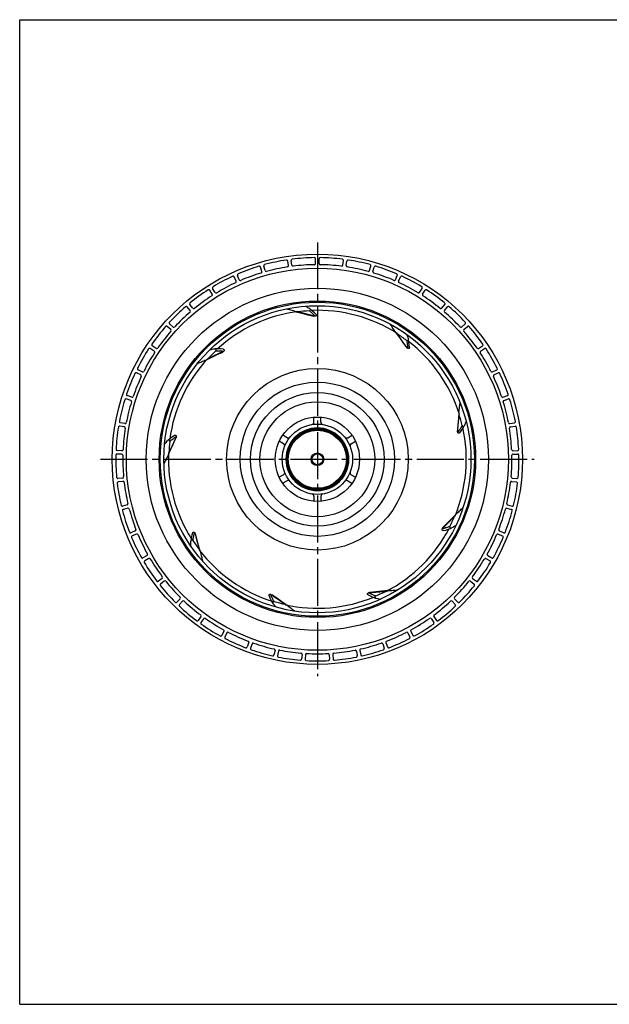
# Model space of a CAD drawing. Header units: millimetres. Extents: x 0 to 594, y 0 to 420.
# Tile 1 of 2: x 0 to 252, y 0 to 420. Entities that reach past the tile are written whole.
import ezdxf

# ---------------------------------------------------------------- set-up
doc = ezdxf.new("R2010")
doc.units = ezdxf.units.MM
doc.linetypes.add('CENTER', pattern=[27, 20, -2, 3, -2])
doc.linetypes.add('HS', pattern=[0])

msp = doc.modelspace()

# ---------------------------------------------------------------- linework, layer by layer
at = {"color": 7, "linetype": 'HS'}
for p, q in [((0, 420), (594, 420)), ((0, 0), (0, 420)), ((0, 0), (594, 0))]:
    msp.add_line(p, q, dxfattribs=at)
at = {"color": 7, "linetype": 'CENTER'}
for p, q in [((127, 325), (127, 140)), ((34.5, 232.5), (219.5, 232.5))]:
    msp.add_line(p, q, dxfattribs=at)
at = {"color": 7}
for p, q in [((114.66, 315.08), (114.36, 317.06)), ((116.1, 315.28), (115.84, 317.27)), ((126.27, 316), (126.25, 318)), ((127.73, 316), (127.75, 318)), ((137.9, 315.28), (138.16, 317.27)), ((139.34, 315.08), (139.64, 317.06)), ((93.71, 309.07), (92.91, 310.91)), ((103.29, 312.56), (102.72, 314.48)), ((104.69, 312.96), (104.15, 314.89)), ((149.31, 312.96), (149.85, 314.89)), ((150.71, 312.56), (151.28, 314.48)), ((160.29, 309.07), (161.09, 310.91)), ((92.37, 308.48), (91.54, 310.3)), ((161.63, 308.48), (162.46, 310.3)), ((82.14, 302.92), (81.06, 304.61)), ((83.37, 303.69), (82.33, 305.4)), ((170.63, 303.69), (171.67, 305.4)), ((171.86, 302.92), (172.94, 304.61)), ((73.89, 296.93), (72.62, 298.47)), ((180.11, 296.93), (181.38, 298.47)), ((72.77, 295.99), (71.47, 297.51)), ((117.83, 295.44), (117.98, 295.39)), ((123.81, 296.74), (123.75, 296.78)), ((181.23, 295.99), (182.53, 297.51)), ((65.44, 288.91), (63.96, 290.26)), ((125.54, 293.48), (125.46, 293.5)), ((188.56, 288.91), (190.04, 290.26)), ((64.46, 287.83), (62.97, 289.15)), ((160.43, 286.6), (160.52, 286.47)), ((189.54, 287.83), (191.03, 289.15)), ((165.85, 283.76), (165.83, 283.83)), ((57.37, 278.59), (55.7, 279.69)), ((58.19, 279.79), (56.54, 280.93)), ((83.26, 279.66), (83.19, 279.65)), ((86.68, 278.28), (86.61, 278.24)), ((165.08, 280.15), (165.03, 280.22)), ((195.81, 279.79), (197.46, 280.93)), ((196.63, 278.59), (198.3, 279.69)), ((79.52, 274.82), (79.67, 274.88)), ((51.64, 268.45), (49.83, 269.31)), ((52.27, 269.76), (50.48, 270.65)), ((201.73, 269.76), (203.52, 270.65)), ((202.36, 268.45), (204.17, 269.31)), ((47.37, 257.61), (45.46, 258.21)), ((47.82, 258.99), (45.92, 259.63)), ((206.18, 258.99), (208.08, 259.63)), ((206.63, 257.61), (208.54, 258.21)), ((187.39, 252.46), (187.37, 252.3)), ((44.9, 247.72), (42.93, 248.08)), ((125.5, 248.3), (125.5, 250.41)), ((128.5, 248.3), (128.5, 250.44)), ((209.1, 247.72), (211.07, 248.08)), ((44.65, 246.28), (42.67, 246.61)), ((186.8, 244.53), (186.81, 244.61)), ((189.71, 246.8), (189.74, 246.86)), ((209.35, 246.28), (211.33, 246.61)), ((63.18, 240.51), (63.13, 240.46)), ((66.69, 241.65), (66.66, 241.58)), ((112.56, 239.1), (110.72, 240.17)), ((114.06, 241.7), (112.22, 242.77)), ((139.94, 241.7), (141.78, 242.77)), ((141.44, 239.1), (143.28, 240.17)), ((43.58, 236.14), (41.58, 236.23)), ((210.42, 236.14), (212.42, 236.23)), ((43.53, 234.69), (41.53, 234.74)), ((63.43, 234.4), (63.5, 234.54)), ((210.47, 234.69), (212.47, 234.74)), ((43.89, 224.5), (41.9, 224.31)), ((44.04, 223.05), (42.05, 222.82)), ((112.56, 225.9), (110.72, 224.83)), ((114.06, 223.3), (112.22, 222.23)), ((139.94, 223.3), (141.76, 222.25)), ((141.44, 225.9), (143.28, 224.83)), ((209.96, 223.05), (211.95, 222.82)), ((210.11, 224.5), (212.1, 224.31)), ((125.5, 216.7), (125.5, 214.56)), ((128.5, 216.7), (128.5, 214.56)), ((45.81, 213.01), (43.86, 212.54)), ((46.16, 211.59), (44.22, 211.09)), ((207.84, 211.59), (209.78, 211.09)), ((208.19, 213.01), (210.14, 212.54)), ((186.09, 208.97), (185.98, 208.86)), ((49.31, 201.9), (47.45, 201.16)), ((180.54, 203.27), (180.6, 203.33)), ((184.23, 203.15), (184.29, 203.18)), ((204.69, 201.9), (206.55, 201.16)), ((49.86, 200.55), (48.01, 199.78)), ((72.96, 197.62), (72.96, 197.55)), ((74.92, 200.75), (74.94, 200.67)), ((204.14, 200.55), (205.99, 199.78)), ((77.08, 193.09), (77.04, 193.25)), ((54.33, 191.38), (52.59, 190.4)), ((55.06, 190.12), (53.33, 189.11)), ((198.94, 190.12), (200.67, 189.11)), ((199.67, 191.38), (201.41, 190.4)), ((60.76, 181.67), (59.17, 180.45)), ((193.24, 181.67), (194.83, 180.45)), ((61.65, 180.52), (60.09, 179.28)), ((157.14, 176.5), (156.98, 176.48)), ((192.35, 180.52), (193.91, 179.28)), ((68.48, 172.94), (67.07, 171.52)), ((107.51, 174.7), (107.58, 174.65)), ((149.23, 175.69), (149.31, 175.7)), ((151.97, 173.23), (152.04, 173.21)), ((152.04, 173.21), (154.1, 172.87)), ((185.52, 172.94), (186.93, 171.52)), ((69.52, 171.93), (68.15, 170.48)), ((108.03, 171.04), (108.07, 170.99)), ((114.09, 170.22), (113.96, 170.32)), ((184.48, 171.93), (185.85, 170.48)), ((77.33, 165.38), (76.14, 163.77)), ((78.51, 164.52), (77.35, 162.89)), ((175.49, 164.52), (176.65, 162.89)), ((176.67, 165.38), (177.86, 163.77)), ((87.16, 159.12), (86.2, 157.36)), ((88.44, 158.44), (87.52, 156.66)), ((165.56, 158.44), (166.48, 156.66)), ((166.84, 159.12), (167.8, 157.36)), ((97.76, 154.29), (97.06, 152.42)), ((99.13, 153.79), (98.46, 151.91)), ((154.87, 153.79), (155.54, 151.91)), ((156.24, 154.29), (156.94, 152.42)), ((108.93, 150.98), (108.49, 149.03)), ((110.35, 150.68), (109.95, 148.72)), ((120.45, 149.26), (120.29, 147.27)), ((121.9, 149.16), (121.78, 147.16)), ((132.1, 149.16), (132.22, 147.16)), ((133.55, 149.26), (133.71, 147.27)), ((143.65, 150.68), (144.05, 148.72)), ((145.07, 150.98), (145.51, 149.03))]:
    msp.add_line(p, q, dxfattribs=at)
for points in [[(117.98, 295.39), (120.43, 294.79), (122.96, 294.14), (125.46, 293.5)], [(126.44, 294.25), (125.75, 295.02), (124.85, 295.87), (124.14, 296.47)], [(160.52, 286.47), (162.01, 284.44), (163.52, 282.31), (165.03, 280.22)], [(166.26, 280.17), (166.23, 281.2), (166.09, 282.42), (165.85, 283.76)], [(79.67, 274.88), (81.93, 276), (84.28, 277.12), (86.61, 278.24)], [(86.87, 279.44), (85.85, 279.59), (84.62, 279.66), (83.26, 279.66)], [(187.37, 252.3), (187.2, 249.78), (187, 247.18), (186.81, 244.61)], [(187.72, 243.78), (188.36, 244.59), (189.04, 245.62), (189.5, 246.43)], [(66.09, 242.67), (65.21, 242.12), (64.22, 241.39), (63.18, 240.51)], [(63.5, 234.54), (64.52, 236.85), (65.6, 239.22), (66.66, 241.58)], [(185.98, 208.86), (184.23, 207.04), (182.4, 205.18), (180.6, 203.33)], [(180.76, 202.11), (181.77, 202.32), (182.96, 202.67), (184.23, 203.15)], [(73.8, 201.13), (73.48, 200.15), (73.19, 198.95), (72.96, 197.62)], [(77.04, 193.25), (76.34, 195.67), (75.64, 198.18), (74.94, 200.67)], [(156.98, 176.48), (154.47, 176.21), (151.88, 175.96), (149.31, 175.7)], [(106.41, 174.28), (106.79, 173.32), (107.34, 172.22), (108.03, 171.04)], [(113.96, 170.32), (111.86, 171.72), (109.72, 173.2), (107.58, 174.65)], [(148.65, 174.66), (149.56, 174.18), (150.69, 173.69), (151.97, 173.23)]]:
    msp.add_lwpolyline(points, dxfattribs=at)
for radius in [87.5, 81.5, 73, 67.5, 67, 65.5, 38.75, 32.9, 28.5, 24.5, 18, 15, 13.3, 13, 13, 12.95, 12.4, 2.7, 2.5, 2.32]:
    msp.add_circle((127, 232.5), radius, dxfattribs=at)
at = {"color": 7, "linetype": 'Continuous'}
msp.add_circle((127, 232.5), 12.65, dxfattribs=at)
at = {"color": 7}
for centre, radius, start, end in [((104.63, 315.02), 0.5, 105.1649, 195.5), ((127, 232.5), 86, 98.8351, 105.1649), ((113.87, 316.99), 0.5, 8.5, 98.8351), ((114.16, 315.01), 0.5, 278.8431, 8.5), ((116.34, 317.33), 0.5, 97.1649, 187.5), ((116.6, 315.35), 0.5, 187.5, 277.1569), ((127, 232.5), 86, 90.8351, 97.1649), ((127, 232.5), 83, 90.8431, 97.1569), ((125.75, 317.99), 0.5, 0.5, 90.8351), ((125.77, 315.99), 0.5, 270.8431, 0.5), ((128.23, 315.99), 0.5, 179.5, 269.1569), ((128.25, 317.99), 0.5, 89.1649, 179.5), ((127, 232.5), 83, 82.8431, 89.1569), ((127, 232.5), 86, 82.8351, 89.1649), ((137.4, 315.35), 0.5, 262.8431, 352.5), ((137.66, 317.33), 0.5, 352.5, 82.8351), ((139.84, 315.01), 0.5, 171.5, 261.1569), ((140.13, 316.99), 0.5, 81.1649, 171.5), ((127, 232.5), 86, 74.8351, 81.1649), ((149.37, 315.02), 0.5, 344.5, 74.8351), ((93.37, 311.11), 0.5, 113.1649, 203.5), ((127, 232.5), 86, 106.8351, 113.1649), ((127, 232.5), 83, 106.8431, 113.1569), ((102.24, 314.34), 0.5, 16.5, 106.8351), ((102.81, 312.42), 0.5, 286.8431, 16.5), ((105.17, 313.1), 0.5, 195.5, 285.1569), ((127, 232.5), 83, 98.8431, 105.1569), ((127, 232.5), 83, 74.8431, 81.1569), ((148.83, 313.1), 0.5, 254.8431, 344.5), ((151.19, 312.42), 0.5, 163.5, 253.1569), ((127, 232.5), 83, 66.8431, 73.1569), ((151.76, 314.34), 0.5, 73.1649, 163.5), ((127, 232.5), 86, 66.8351, 73.1649), ((160.63, 311.11), 0.5, 336.5, 66.8351), ((127, 232.5), 86, 114.8351, 121.1649), ((127, 232.5), 83, 114.8431, 121.1569), ((91.09, 310.09), 0.5, 24.5, 114.8351), ((91.92, 308.27), 0.5, 294.8431, 24.5), ((94.16, 309.27), 0.5, 203.5, 293.1569), ((159.84, 309.27), 0.5, 246.8431, 336.5), ((162.08, 308.27), 0.5, 155.5, 245.1569), ((127, 232.5), 83, 58.8431, 65.1569), ((162.91, 310.09), 0.5, 65.1649, 155.5), ((127, 232.5), 86, 58.8351, 65.1649), ((127, 232.5), 86, 122.8351, 129.1649), ((80.64, 304.34), 0.5, 32.5, 122.8351), ((81.71, 302.65), 0.5, 302.8431, 32.5), ((82.75, 305.66), 0.5, 121.1649, 211.5), ((83.8, 303.96), 0.5, 211.5, 301.1569), ((170.2, 303.96), 0.5, 238.8431, 328.5), ((171.25, 305.66), 0.5, 328.5, 58.8351), ((172.29, 302.65), 0.5, 147.5, 237.1569), ((173.36, 304.34), 0.5, 57.1649, 147.5), ((127, 232.5), 86, 50.8351, 57.1649), ((73, 298.79), 0.5, 129.1649, 219.5), ((127, 232.5), 83, 122.8431, 129.1569), ((127, 232.5), 83, 50.8431, 57.1569), ((181, 298.79), 0.5, 320.5, 50.8351), ((127, 232.5), 86, 130.8351, 137.1649), ((127, 232.5), 83, 130.8431, 137.1569), ((71.09, 297.19), 0.5, 40.5, 130.8351), ((72.39, 295.67), 0.5, 310.8431, 40.5), ((74.27, 297.25), 0.5, 219.5, 309.1569), ((127, 232.5), 63.55, 97.5457, 132.3227), ((127, 232.5), 63.39, 93.0895, 97.489), ((127, 232.5), 63.55, 57.5457, 92.3227), ((179.73, 297.25), 0.5, 230.8431, 320.5), ((181.61, 295.67), 0.5, 139.5, 229.1569), ((127, 232.5), 83, 42.8431, 49.1569), ((182.91, 297.19), 0.5, 49.1649, 139.5), ((127, 232.5), 86, 42.8351, 49.1649), ((64.3, 290.63), 0.5, 137.1649, 227.5), ((127, 232.5), 61, 90.6636, 91.3646), ((189.7, 290.63), 0.5, 312.5, 42.8351), ((127, 232.5), 86, 138.8351, 145.1649), ((127, 232.5), 83, 138.8431, 145.1569), ((62.63, 288.78), 0.5, 48.5, 138.8351), ((64.13, 287.45), 0.5, 318.8431, 48.5), ((65.78, 289.28), 0.5, 227.5, 317.1569), ((127, 232.5), 63.39, 53.0895, 57.489), ((188.22, 289.28), 0.5, 222.8431, 312.5), ((189.87, 287.45), 0.5, 131.5, 221.1569), ((127, 232.5), 83, 34.8431, 41.1569), ((191.37, 288.78), 0.5, 41.1649, 131.5), ((127, 232.5), 86, 34.8351, 41.1649), ((56.82, 281.34), 0.5, 145.1649, 235.5), ((127, 232.5), 63.55, 17.5457, 52.3227), ((197.18, 281.34), 0.5, 304.5, 34.8351), ((127, 232.5), 86, 146.8351, 153.1649), ((127, 232.5), 83, 146.8431, 153.1569), ((55.43, 279.27), 0.5, 56.5, 146.8351), ((57.1, 278.17), 0.5, 326.8431, 56.5), ((58.47, 280.21), 0.5, 235.5, 325.1569), ((127, 232.5), 63.39, 133.0895, 137.489), ((127, 232.5), 61, 130.6636, 131.3697), ((127, 232.5), 61, 50.6636, 51.3645), ((195.53, 280.21), 0.5, 214.8431, 304.5), ((196.9, 278.17), 0.5, 123.5, 213.1569), ((127, 232.5), 83, 26.8431, 33.1569), ((198.57, 279.27), 0.5, 33.1649, 123.5), ((127, 232.5), 86, 26.8351, 33.1649), ((127, 232.5), 63.55, 137.5457, 172.3227), ((127, 232.5), 86, 154.8351, 161.1649), ((49.62, 268.86), 0.5, 64.5, 154.8351), ((50.71, 271.1), 0.5, 153.1649, 243.5), ((52.5, 270.2), 0.5, 243.5, 333.1569), ((201.5, 270.2), 0.5, 206.8431, 296.5), ((203.29, 271.1), 0.5, 296.5, 26.8351), ((204.38, 268.86), 0.5, 25.1649, 115.5), ((127, 232.5), 86, 18.8351, 25.1649), ((127, 232.5), 83, 154.8431, 161.1569), ((51.42, 268), 0.5, 334.8431, 64.5), ((202.58, 268), 0.5, 115.5, 205.1569), ((127, 232.5), 83, 18.8431, 25.1569), ((127, 232.5), 86, 162.8351, 169.1649), ((45.31, 257.73), 0.5, 72.5, 162.8351), ((127, 232.5), 83, 162.8431, 169.1569), ((46.08, 260.1), 0.5, 161.1649, 251.5), ((47.22, 257.13), 0.5, 342.8431, 72.5), ((47.98, 259.47), 0.5, 251.5, 341.1569), ((206.02, 259.47), 0.5, 198.8431, 288.5), ((206.78, 257.13), 0.5, 107.5, 197.1569), ((127, 232.5), 83, 10.8431, 17.1569), ((207.92, 260.1), 0.5, 288.5, 18.8351), ((208.69, 257.73), 0.5, 17.1649, 107.5), ((127, 232.5), 86, 10.8351, 17.1649), ((43.02, 248.57), 0.5, 169.1649, 259.5), ((44.99, 248.21), 0.5, 259.5, 349.1569), ((124.5, 248.3), 1, 278.9893, 0), ((129.5, 248.3), 1, 180, 261.0107), ((127, 232.5), 63.39, 13.0895, 17.489), ((209.01, 248.21), 0.5, 190.8431, 280.5), ((210.98, 248.57), 0.5, 280.5, 10.8351), ((127, 232.5), 86, 170.8351, 177.1649), ((42.59, 246.12), 0.5, 80.5, 170.8351), ((127, 232.5), 83, 170.8431, 177.1569), ((44.56, 245.79), 0.5, 350.8431, 80.5), ((127, 232.5), 13.35, 0, 359.8507), ((127, 232.5), 63.55, 337.5457, 12.3227), ((127, 232.5), 61, 10.6636, 11.364), ((209.44, 245.79), 0.5, 99.5, 189.1569), ((127, 232.5), 83, 2.8431, 9.1569), ((211.41, 246.12), 0.5, 9.1649, 99.5), ((127, 232.5), 86, 2.8351, 9.1649), ((127, 232.5), 63.39, 173.0895, 177.489), ((127, 232.5), 61, 170.6636, 171.3633), ((114.56, 242.57), 1, 240, 321.0107), ((139.44, 242.57), 1, 218.9893, 300), ((41.6, 236.73), 0.5, 177.1649, 267.5), ((43.6, 236.64), 0.5, 267.5, 357.1569), ((127, 232.5), 63.55, 177.5457, 212.3227), ((112.06, 238.24), 1, 338.9893, 60), ((141.94, 238.24), 1, 120, 201.0107), ((210.4, 236.64), 0.5, 182.8431, 272.5), ((212.4, 236.73), 0.5, 272.5, 2.8351), ((127, 232.5), 86, 178.8351, 185.1649), ((41.52, 234.24), 0.5, 88.5, 178.8351), ((43.52, 234.19), 0.5, 358.8431, 88.5), ((127, 232.5), 83, 178.8431, 185.1569), ((127, 232.5), 83, 354.8431, 1.1569), ((210.48, 234.19), 0.5, 91.5, 181.1569), ((212.48, 234.24), 0.5, 1.1649, 91.5), ((127, 232.5), 86, 354.8351, 1.1649), ((112.06, 226.76), 1, 300, 21.0107), ((141.94, 226.76), 1, 158.9893, 240), ((41.85, 224.8), 0.5, 185.1649, 275.5), ((42.11, 222.32), 0.5, 96.5, 186.8351), ((43.84, 224.99), 0.5, 275.5, 5.1569), ((44.09, 222.55), 0.5, 6.8431, 96.5), ((127, 232.5), 83, 186.8431, 193.1569), ((114.56, 222.43), 1, 38.9893, 120), ((139.44, 222.43), 1, 60, 141.0107), ((127, 232.5), 83, 346.8431, 353.1569), ((209.91, 222.55), 0.5, 83.5, 173.1569), ((210.16, 224.99), 0.5, 174.8431, 264.5), ((211.89, 222.32), 0.5, 353.1649, 83.5), ((212.15, 224.8), 0.5, 264.5, 354.8351), ((127, 232.5), 86, 186.8351, 193.1649), ((127, 232.5), 86, 346.8351, 353.1649), ((124.5, 216.7), 1, 0, 81.0107), ((129.5, 216.7), 1, 98.9893, 180), ((43.75, 213.03), 0.5, 193.1649, 283.5), ((44.35, 210.61), 0.5, 104.5, 194.8351), ((127, 232.5), 86, 194.8351, 201.1649), ((45.69, 213.49), 0.5, 283.5, 13.1569), ((46.29, 211.11), 0.5, 14.8431, 104.5), ((127, 232.5), 83, 194.8431, 201.1569), ((127, 232.5), 83, 338.8431, 345.1569), ((127, 232.5), 86, 338.8351, 345.1649), ((207.71, 211.11), 0.5, 75.5, 165.1569), ((208.31, 213.49), 0.5, 166.8431, 256.5), ((209.65, 210.61), 0.5, 345.1649, 75.5), ((210.25, 213.03), 0.5, 256.5, 346.8351), ((127, 232.5), 63.39, 333.0895, 337.489), ((49.13, 202.36), 0.5, 291.5, 21.1569), ((127, 232.5), 63.55, 297.5457, 332.3227), ((127, 232.5), 61, 330.6636, 331.3646), ((204.87, 202.36), 0.5, 158.8431, 248.5), ((47.27, 201.63), 0.5, 201.1649, 291.5), ((48.2, 199.32), 0.5, 112.5, 202.8351), ((127, 232.5), 86, 202.8351, 209.1649), ((50.05, 200.08), 0.5, 22.8431, 112.5), ((127, 232.5), 83, 202.8431, 209.1569), ((127, 232.5), 63.39, 213.0895, 217.489), ((127, 232.5), 61, 210.6636, 211.364), ((127, 232.5), 83, 330.8431, 337.1569), ((127, 232.5), 86, 330.8351, 337.1649), ((203.95, 200.08), 0.5, 67.5, 157.1569), ((205.8, 199.32), 0.5, 337.1649, 67.5), ((206.73, 201.63), 0.5, 248.5, 338.8351), ((127, 232.5), 63.55, 217.5457, 252.3227), ((52.34, 190.83), 0.5, 209.1649, 299.5), ((53.59, 188.68), 0.5, 120.5, 210.8351), ((54.08, 191.82), 0.5, 299.5, 29.1569), ((55.31, 189.69), 0.5, 30.8431, 120.5), ((127, 232.5), 83, 210.8431, 217.1569), ((127, 232.5), 83, 322.8431, 329.1569), ((198.69, 189.69), 0.5, 59.5, 149.1569), ((199.92, 191.82), 0.5, 150.8431, 240.5), ((200.41, 188.68), 0.5, 329.1649, 59.5), ((201.66, 190.83), 0.5, 240.5, 330.8351), ((127, 232.5), 86, 210.8351, 217.1649), ((127, 232.5), 86, 322.8351, 329.1649), ((60.45, 182.07), 0.5, 307.5, 37.1569), ((61.96, 180.13), 0.5, 38.8431, 128.5), ((192.04, 180.13), 0.5, 51.5, 141.1569), ((193.55, 182.07), 0.5, 142.8431, 232.5), ((58.87, 180.85), 0.5, 217.1649, 307.5), ((60.4, 178.88), 0.5, 128.5, 218.8351), ((127, 232.5), 86, 218.8351, 225.1649), ((127, 232.5), 83, 218.8431, 225.1569), ((127, 232.5), 83, 314.8431, 321.1569), ((127, 232.5), 86, 314.8351, 321.1649), ((193.6, 178.88), 0.5, 321.1649, 51.5), ((195.13, 180.85), 0.5, 232.5, 322.8351), ((68.12, 173.3), 0.5, 315.5, 45.1569), ((127, 232.5), 61, 250.6636, 251.364), ((127, 232.5), 63.55, 257.5457, 292.3227), ((127, 232.5), 61, 290.6636, 291.364), ((127, 232.5), 63.39, 293.0895, 297.489), ((185.88, 173.3), 0.5, 134.8431, 224.5), ((66.72, 171.87), 0.5, 225.1649, 315.5), ((68.51, 170.14), 0.5, 136.5, 226.8351), ((127, 232.5), 86, 226.8351, 233.1649), ((69.89, 171.59), 0.5, 46.8431, 136.5), ((127, 232.5), 83, 226.8431, 233.1569), ((127, 232.5), 63.39, 253.0895, 257.489), ((127, 232.5), 83, 306.8431, 313.1569), ((127, 232.5), 86, 306.8351, 313.1649), ((184.11, 171.59), 0.5, 43.5, 133.1569), ((185.49, 170.14), 0.5, 313.1649, 43.5), ((187.28, 171.87), 0.5, 224.5, 314.8351), ((76.93, 165.68), 0.5, 323.5, 53.1569), ((78.92, 164.23), 0.5, 54.8431, 144.5), ((127, 232.5), 83, 234.8431, 241.1569), ((127, 232.5), 83, 298.8431, 305.1569), ((175.08, 164.23), 0.5, 35.5, 125.1569), ((177.07, 165.68), 0.5, 126.8431, 216.5), ((75.74, 164.07), 0.5, 233.1649, 323.5), ((77.76, 162.6), 0.5, 144.5, 234.8351), ((127, 232.5), 86, 234.8351, 241.1649), ((86.72, 159.36), 0.5, 331.5, 61.1569), ((167.28, 159.36), 0.5, 118.8431, 208.5), ((127, 232.5), 86, 298.8351, 305.1649), ((176.24, 162.6), 0.5, 305.1649, 35.5), ((178.26, 164.07), 0.5, 216.5, 306.8351), ((85.76, 157.6), 0.5, 241.1649, 331.5), ((87.96, 156.43), 0.5, 152.5, 242.8351), ((127, 232.5), 86, 242.8351, 249.1649), ((88.89, 158.21), 0.5, 62.8431, 152.5), ((127, 232.5), 83, 242.8431, 249.1569), ((127, 232.5), 83, 290.8431, 297.1569), ((127, 232.5), 86, 290.8351, 297.1649), ((165.11, 158.21), 0.5, 27.5, 117.1569), ((166.04, 156.43), 0.5, 297.1649, 27.5), ((168.24, 157.6), 0.5, 208.5, 298.8351), ((96.59, 152.59), 0.5, 249.1649, 339.5), ((97.29, 154.46), 0.5, 339.5, 69.1569), ((98.93, 151.74), 0.5, 160.5, 250.8351), ((127, 232.5), 86, 250.8351, 257.1649), ((99.6, 153.62), 0.5, 70.8431, 160.5), ((127, 232.5), 83, 250.8431, 257.1569), ((108.44, 151.09), 0.5, 347.5, 77.1569), ((145.56, 151.09), 0.5, 102.8431, 192.5), ((127, 232.5), 83, 282.8431, 289.1569), ((127, 232.5), 86, 282.8351, 289.1649), ((154.4, 153.62), 0.5, 19.5, 109.1569), ((155.07, 151.74), 0.5, 289.1649, 19.5), ((156.71, 154.46), 0.5, 110.8431, 200.5), ((157.41, 152.59), 0.5, 200.5, 290.8351), ((108.01, 149.14), 0.5, 257.1649, 347.5), ((110.44, 148.62), 0.5, 168.5, 258.8351), ((110.84, 150.58), 0.5, 78.8431, 168.5), ((127, 232.5), 86, 258.8351, 265.1649), ((127, 232.5), 83, 258.8431, 265.1569), ((119.79, 147.3), 0.5, 265.1649, 355.5), ((119.95, 149.3), 0.5, 355.5, 85.1569), ((122.28, 147.13), 0.5, 176.5, 266.8351), ((122.4, 149.13), 0.5, 86.8431, 176.5), ((127, 232.5), 83, 266.8431, 273.1569), ((131.6, 149.13), 0.5, 3.5, 93.1569), ((131.72, 147.13), 0.5, 273.1649, 3.5), ((134.05, 149.3), 0.5, 94.8431, 184.5), ((134.21, 147.3), 0.5, 184.5, 274.8351), ((127, 232.5), 83, 274.8431, 281.1569), ((127, 232.5), 86, 274.8351, 281.1649), ((143.16, 150.58), 0.5, 11.5, 101.1569), ((143.56, 148.62), 0.5, 281.1649, 11.5), ((145.99, 149.14), 0.5, 192.5, 282.8351), ((127, 232.5), 86, 266.8351, 273.1649)]:
    msp.add_arc(centre, radius, start, end, dxfattribs=at)
for points, knots in [([(117.83, 295.44), (117.13, 295.65), (115.88, 296.03), (114.62, 296.4), (114.06, 296.55)], [0, 0, 0, 0, 2.193166, 3.931629, 3.931629, 3.931629, 3.931629]), ([(117.98, 295.39), (118.09, 295.37), (118.33, 295.33), (118.59, 295.33), (118.74, 295.35)], [0, 0, 0, 0, 0.3101418, 0.7571918, 0.7571918, 0.7571918, 0.7571918]), ([(124.87, 293.74), (124.82, 293.76), (124.69, 293.79), (124.5, 293.84), (124.3, 293.89), (124.07, 293.95), (123.83, 294.01), (123.57, 294.08), (123.3, 294.15), (123.01, 294.23), (122.69, 294.31), (122.36, 294.4), (122, 294.5), (121.62, 294.6), (121.22, 294.71), (120.79, 294.83), (120.33, 294.95), (119.84, 295.08), (119.3, 295.21), (118.93, 295.31), (118.74, 295.35)], [0, 0, 0, 0, 0.182528, 0.379776, 0.592829, 0.822688, 1.070293, 1.336347, 1.62122, 1.925068, 2.248829, 2.593945, 2.962043, 3.354168, 3.770248, 4.212983, 4.688054, 5.199912, 5.751482, 6.345416, 6.345416, 6.345416, 6.345416]), ([(122.24, 297.63), (122.45, 297.52), (122.95, 297.24), (123.45, 296.95), (123.75, 296.78)], [0, 0, 0, 0, 0.698299, 1.731344, 1.731344, 1.731344, 1.731344]), ([(123.58, 295.8), (123.65, 295.8), (123.77, 295.84), (123.92, 295.96), (124.01, 296.12), (124.04, 296.31), (124, 296.5), (123.91, 296.64), (123.84, 296.71), (123.81, 296.74)], [0, 0, 0, 0, 0.189963, 0.374525, 0.557962, 0.744754, 0.932847, 1.120918, 1.238561, 1.238561, 1.238561, 1.238561]), ([(125.67, 293.89), (125.53, 294.04), (125.24, 294.34), (124.76, 294.81), (124.2, 295.3), (123.8, 295.63), (123.58, 295.8)], [0, 0, 0, 0, 0.59544, 1.261695, 2.00433, 2.828277, 2.828277, 2.828277, 2.828277]), ([(126.44, 294.25), (126.46, 294.23), (126.52, 294.14), (126.56, 293.98), (126.54, 293.78), (126.45, 293.61), (126.35, 293.53), (126.29, 293.5)], [0, 0, 0, 0, 0.1110524, 0.3021338, 0.4947639, 0.68731, 0.8766155, 0.8766155, 0.8766155, 0.8766155]), ([(125.82, 293.49), (125.78, 293.5), (125.71, 293.52), (125.59, 293.55), (125.46, 293.59), (125.33, 293.62), (125.19, 293.66), (125.03, 293.7), (124.93, 293.73), (124.87, 293.74)], [0, 0, 0, 0, 0.1180322, 0.2416989, 0.3712938, 0.5084028, 0.6546413, 0.8115478, 0.9805845, 0.9805845, 0.9805845, 0.9805845]), ([(160.43, 286.6), (160.04, 287.22), (159.3, 288.35), (158.55, 289.46), (158.2, 289.97)], [0, 0, 0, 0, 2.193166, 4.03302, 4.03302, 4.03302, 4.03302]), ([(160.52, 286.47), (160.58, 286.39), (160.75, 286.2), (160.95, 286.04), (161.07, 285.96)], [0, 0, 0, 0, 0.3101433, 0.7571932, 0.7571932, 0.7571932, 0.7571932]), ([(164.7, 280.82), (164.67, 280.87), (164.61, 280.95), (164.52, 281.08), (164.42, 281.22), (164.31, 281.37), (164.2, 281.54), (164.07, 281.71), (163.94, 281.89), (163.8, 282.09), (163.65, 282.3), (163.49, 282.53), (163.32, 282.78), (163.14, 283.04), (162.93, 283.34), (162.72, 283.65), (162.48, 283.98), (162.24, 284.33), (161.98, 284.7), (161.7, 285.1), (161.39, 285.52), (161.18, 285.81), (161.07, 285.96)], [0, 0, 0, 0, 0.151613, 0.313636, 0.486977, 0.67245, 0.870758, 1.08244, 1.307896, 1.548047, 1.805088, 2.082098, 2.382221, 2.708632, 3.064089, 3.447642, 3.853635, 4.279486, 4.730154, 5.212178, 5.730467, 6.289865, 6.289865, 6.289865, 6.289865]), ([(165.1, 285.73), (165.23, 285.42), (165.48, 284.79), (165.71, 284.16), (165.83, 283.83)], [0, 0, 0, 0, 1.005043, 2.038084, 2.038084, 2.038084, 2.038084]), ([(165.07, 283.19), (165.12, 283.15), (165.24, 283.09), (165.43, 283.09), (165.61, 283.16), (165.75, 283.28), (165.84, 283.45), (165.86, 283.62), (165.85, 283.72), (165.85, 283.76)], [0, 0, 0, 0, 0.189141, 0.374026, 0.556112, 0.742459, 0.931215, 1.119956, 1.238579, 1.238579, 1.238579, 1.238579]), ([(165.07, 283.19), (165.15, 282.78), (165.29, 282.01), (165.38, 281.24), (165.41, 280.87)], [0, 0, 0, 0, 1.235625, 2.346794, 2.346794, 2.346794, 2.346794]), ([(85.92, 278.01), (85.87, 277.98), (85.75, 277.93), (85.58, 277.84), (85.39, 277.75), (85.19, 277.65), (84.97, 277.55), (84.73, 277.44), (84.48, 277.32), (84.21, 277.19), (83.92, 277.06), (83.62, 276.92), (83.3, 276.77), (82.95, 276.61), (82.58, 276.44), (82.19, 276.26), (81.76, 276.06), (81.3, 275.84), (80.8, 275.59), (80.45, 275.43), (80.27, 275.34)], [0, 0, 0, 0, 0.180311, 0.374796, 0.584404, 0.810069, 1.052656, 1.31279, 1.590789, 1.88691, 2.202026, 2.537148, 2.893421, 3.272424, 3.676991, 4.111661, 4.58197, 5.092667, 5.647497, 6.249974, 6.249974, 6.249974, 6.249974]), ([(81.22, 279.27), (81.54, 279.34), (82.19, 279.48), (82.85, 279.59), (83.19, 279.65)], [0, 0, 0, 0, 0.97459, 2.007634, 2.007634, 2.007634, 2.007634]), ([(83.69, 278.8), (83.74, 278.84), (83.81, 278.94), (83.85, 279.13), (83.82, 279.32), (83.71, 279.48), (83.56, 279.59), (83.41, 279.65), (83.3, 279.66), (83.26, 279.66)], [0, 0, 0, 0, 0.18914, 0.374026, 0.556111, 0.742458, 0.931214, 1.119956, 1.238585, 1.238585, 1.238585, 1.238585]), ([(83.69, 278.8), (83.97, 278.8), (84.49, 278.81), (85.23, 278.79), (85.9, 278.75), (86.32, 278.7), (86.51, 278.67)], [0, 0, 0, 0, 0.819139, 1.560057, 2.227014, 2.824938, 2.824938, 2.824938, 2.824938]), ([(86.8, 278.42), (86.76, 278.4), (86.69, 278.37), (86.58, 278.32), (86.46, 278.26), (86.34, 278.2), (86.21, 278.14), (86.07, 278.08), (85.97, 278.03), (85.92, 278.01)], [0, 0, 0, 0, 0.1155818, 0.2363956, 0.3636703, 0.4988735, 0.6434127, 0.7986362, 0.9658164, 0.9658164, 0.9658164, 0.9658164]), ([(86.87, 279.44), (86.91, 279.44), (87.01, 279.41), (87.15, 279.31), (87.26, 279.15), (87.3, 278.96), (87.27, 278.83), (87.25, 278.77)], [0, 0, 0, 0, 0.1108499, 0.3013815, 0.493629, 0.6870357, 0.8765991, 0.8765991, 0.8765991, 0.8765991]), ([(165.19, 280.13), (165.17, 280.16), (165.13, 280.22), (165.07, 280.3), (165.01, 280.4), (164.94, 280.5), (164.86, 280.6), (164.78, 280.71), (164.73, 280.79), (164.7, 280.82)], [0, 0, 0, 0, 0.1029093, 0.2119429, 0.3267718, 0.4472025, 0.5737786, 0.7075993, 0.8497878, 0.8497878, 0.8497878, 0.8497878]), ([(165.3, 279.98), (165.28, 280), (165.25, 280.05), (165.21, 280.1), (165.19, 280.13)], [0, 0, 0, 0, 0.0898407, 0.1863481, 0.1863481, 0.1863481, 0.1863481]), ([(166.26, 280.17), (166.26, 280.13), (166.25, 280.03), (166.18, 279.88), (166.04, 279.74), (165.86, 279.67), (165.73, 279.67), (165.67, 279.68)], [0, 0, 0, 0, 0.110795, 0.3013272, 0.4935752, 0.6869825, 0.8765463, 0.8765463, 0.8765463, 0.8765463]), ([(79.52, 274.82), (78.85, 274.53), (77.65, 274.02), (76.45, 273.49), (75.93, 273.26)], [0, 0, 0, 0, 2.193166, 3.916891, 3.916891, 3.916891, 3.916891]), ([(79.67, 274.88), (79.76, 274.93), (79.98, 275.06), (80.17, 275.23), (80.27, 275.34)], [0, 0, 0, 0, 0.3101414, 0.7571914, 0.7571914, 0.7571914, 0.7571914]), ([(187.39, 252.46), (187.48, 253.18), (187.63, 254.46), (187.77, 255.74), (187.82, 256.3)], [0, 0, 0, 0, 2.193355, 3.865496, 3.865496, 3.865496, 3.865496]), ([(187.37, 252.3), (187.37, 252.2), (187.37, 251.94), (187.42, 251.69), (187.46, 251.55)], [0, 0, 0, 0, 0.3101414, 0.7571915, 0.7571915, 0.7571915, 0.7571915]), ([(186.95, 245.33), (186.95, 245.39), (186.96, 245.51), (186.98, 245.7), (186.99, 245.91), (187.01, 246.14), (187.03, 246.38), (187.05, 246.64), (187.08, 246.92), (187.1, 247.22), (187.13, 247.53), (187.16, 247.86), (187.19, 248.22), (187.23, 248.6), (187.26, 249), (187.3, 249.44), (187.34, 249.91), (187.38, 250.42), (187.42, 250.97), (187.45, 251.35), (187.46, 251.55)], [0, 0, 0, 0, 0.180749, 0.375679, 0.585737, 0.81185, 1.054874, 1.315418, 1.593787, 1.890244, 2.205676, 2.541119, 2.89774, 3.277083, 3.681834, 4.116412, 4.58626, 5.095846, 5.648465, 6.247167, 6.247167, 6.247167, 6.247167]), ([(190.31, 248.5), (190.24, 248.28), (190.05, 247.73), (189.86, 247.19), (189.74, 246.86)], [0, 0, 0, 0, 0.705124, 1.738164, 1.738164, 1.738164, 1.738164]), ([(186.87, 244.36), (186.87, 244.4), (186.88, 244.48), (186.89, 244.6), (186.9, 244.73), (186.91, 244.86), (186.92, 245.01), (186.94, 245.16), (186.94, 245.27), (186.95, 245.33)], [0, 0, 0, 0, 0.1158634, 0.2369778, 0.3645836, 0.5001467, 0.6450714, 0.8007021, 0.9683071, 0.9683071, 0.9683071, 0.9683071]), ([(187.72, 243.78), (187.69, 243.75), (187.62, 243.68), (187.47, 243.61), (187.27, 243.59), (187.09, 243.65), (186.99, 243.74), (186.95, 243.79)], [0, 0, 0, 0, 0.1108499, 0.3013815, 0.493629, 0.6870357, 0.8765991, 0.8765991, 0.8765991, 0.8765991]), ([(188.75, 246.86), (188.62, 246.62), (188.36, 246.16), (187.97, 245.53), (187.6, 244.97), (187.35, 244.63), (187.23, 244.48)], [0, 0, 0, 0, 0.819139, 1.560057, 2.227014, 2.824938, 2.824938, 2.824938, 2.824938]), ([(188.75, 246.86), (188.76, 246.8), (188.81, 246.68), (188.96, 246.55), (189.14, 246.49), (189.32, 246.5), (189.5, 246.57), (189.63, 246.68), (189.69, 246.76), (189.71, 246.8)], [0, 0, 0, 0, 0.18914, 0.374026, 0.556111, 0.742458, 0.931214, 1.119956, 1.238585, 1.238585, 1.238585, 1.238585]), ([(62.02, 239.1), (62.17, 239.29), (62.53, 239.75), (62.91, 240.2), (63.13, 240.46)], [0, 0, 0, 0, 0.727454, 1.760499, 1.760499, 1.760499, 1.760499]), ([(64.07, 240.13), (64.07, 240.19), (64.06, 240.32), (63.97, 240.49), (63.83, 240.6), (63.65, 240.66), (63.45, 240.66), (63.3, 240.6), (63.21, 240.54), (63.18, 240.51)], [0, 0, 0, 0, 0.189141, 0.374026, 0.556112, 0.742459, 0.931215, 1.119956, 1.238579, 1.238579, 1.238579, 1.238579]), ([(66.25, 240.87), (66.22, 240.82), (66.17, 240.71), (66.09, 240.54), (66.01, 240.36), (65.92, 240.16), (65.83, 239.95), (65.72, 239.73), (65.61, 239.49), (65.49, 239.23), (65.36, 238.95), (65.22, 238.65), (65.06, 238.32), (64.9, 237.96), (64.72, 237.58), (64.53, 237.18), (64.33, 236.75), (64.12, 236.29), (63.9, 235.8), (63.75, 235.46), (63.67, 235.28)], [0, 0, 0, 0, 0.173708, 0.360255, 0.560585, 0.775493, 1.005579, 1.251317, 1.514268, 1.79733, 2.103979, 2.43772, 2.802212, 3.198767, 3.621664, 4.065655, 4.534903, 5.037022, 5.577636, 6.162238, 6.162238, 6.162238, 6.162238]), ([(64.07, 240.13), (64.38, 240.4), (64.97, 240.91), (65.77, 241.5), (66.26, 241.82), (66.44, 241.93)], [0, 0, 0, 0, 1.236599, 2.347284, 2.981938, 2.981938, 2.981938, 2.981938]), ([(66.09, 242.67), (66.12, 242.69), (66.21, 242.73), (66.38, 242.74), (66.57, 242.69), (66.72, 242.57), (66.79, 242.46), (66.81, 242.4)], [0, 0, 0, 0, 0.1107953, 0.3013275, 0.4935755, 0.6869828, 0.8765466, 0.8765466, 0.8765466, 0.8765466]), ([(66.69, 241.84), (66.67, 241.81), (66.64, 241.74), (66.59, 241.63), (66.54, 241.52), (66.49, 241.41), (66.43, 241.29), (66.37, 241.16), (66.31, 241.02), (66.27, 240.92), (66.25, 240.87)], [0, 0, 0, 0, 0.108809, 0.224329, 0.345894, 0.473175, 0.6071, 0.749059, 0.900379, 1.062311, 1.062311, 1.062311, 1.062311]), ([(63.5, 234.54), (63.54, 234.64), (63.62, 234.88), (63.66, 235.13), (63.67, 235.28)], [0, 0, 0, 0, 0.3101423, 0.7571923, 0.7571923, 0.7571923, 0.7571923]), ([(63.43, 234.4), (63.1, 233.75), (62.49, 232.55), (61.89, 231.34), (61.63, 230.79)], [0, 0, 0, 0, 2.193166, 4.033114, 4.033114, 4.033114, 4.033114]), ([(186.09, 208.97), (186.62, 209.47), (187.65, 210.43), (188.66, 211.4), (189.14, 211.87)], [0, 0, 0, 0, 2.193399, 4.208574, 4.208574, 4.208574, 4.208574]), ([(181.23, 203.85), (181.27, 203.9), (181.37, 204), (181.52, 204.15), (181.68, 204.31), (181.85, 204.49), (182.04, 204.68), (182.24, 204.88), (182.45, 205.1), (182.68, 205.32), (182.93, 205.57), (183.19, 205.83), (183.47, 206.1), (183.77, 206.4), (184.08, 206.71), (184.42, 207.05), (184.78, 207.42), (185.16, 207.81), (185.43, 208.09), (185.56, 208.23)], [0, 0, 0, 0, 0.197248, 0.410301, 0.640161, 0.887765, 1.15382, 1.438692, 1.74254, 2.066301, 2.411417, 2.779515, 3.17164, 3.58772, 4.030455, 4.505526, 5.017384, 5.568954, 6.162888, 6.162888, 6.162888, 6.162888]), ([(185.98, 208.86), (185.9, 208.79), (185.74, 208.59), (185.62, 208.37), (185.56, 208.23)], [0, 0, 0, 0, 0.3101418, 0.7571918, 0.7571918, 0.7571918, 0.7571918]), ([(180.76, 202.11), (180.73, 202.11), (180.63, 202.1), (180.46, 202.14), (180.3, 202.25), (180.2, 202.42), (180.18, 202.55), (180.18, 202.61)], [0, 0, 0, 0, 0.1108499, 0.3013815, 0.493629, 0.6870357, 0.8765991, 0.8765991, 0.8765991, 0.8765991]), ([(180.49, 203.11), (180.52, 203.14), (180.58, 203.2), (180.67, 203.29), (180.77, 203.39), (180.87, 203.49), (180.98, 203.6), (181.1, 203.72), (181.18, 203.81), (181.23, 203.85)], [0, 0, 0, 0, 0.123667, 0.253262, 0.390371, 0.536609, 0.693516, 0.862552, 1.04508, 1.04508, 1.04508, 1.04508]), ([(183.53, 203.81), (183.27, 203.71), (182.79, 203.53), (182.08, 203.29), (181.44, 203.1), (181.03, 203), (180.84, 202.96)], [0, 0, 0, 0, 0.819139, 1.560057, 2.227014, 2.824938, 2.824938, 2.824938, 2.824938]), ([(183.53, 203.81), (183.5, 203.75), (183.47, 203.63), (183.49, 203.44), (183.59, 203.28), (183.74, 203.16), (183.92, 203.1), (184.09, 203.1), (184.19, 203.13), (184.23, 203.15)], [0, 0, 0, 0, 0.18914, 0.374026, 0.556111, 0.742458, 0.931214, 1.119956, 1.238585, 1.238585, 1.238585, 1.238585]), ([(185.94, 204.16), (185.69, 204), (185.14, 203.67), (184.59, 203.35), (184.29, 203.18)], [0, 0, 0, 0, 0.883093, 1.916142, 1.916142, 1.916142, 1.916142]), ([(72.98, 195.67), (72.97, 195.95), (72.96, 196.58), (72.95, 197.2), (72.96, 197.55)], [0, 0, 0, 0, 0.839492, 1.872536, 1.872536, 1.872536, 1.872536]), ([(73.89, 197.89), (73.85, 197.94), (73.76, 198.04), (73.59, 198.1), (73.4, 198.1), (73.22, 198.03), (73.08, 197.9), (73, 197.76), (72.97, 197.66), (72.96, 197.62)], [0, 0, 0, 0, 0.18914, 0.374026, 0.556111, 0.742458, 0.931214, 1.119956, 1.238585, 1.238585, 1.238585, 1.238585]), ([(73.8, 201.13), (73.81, 201.17), (73.86, 201.26), (73.98, 201.38), (74.16, 201.46), (74.35, 201.47), (74.48, 201.42), (74.53, 201.39)], [0, 0, 0, 0, 0.1108499, 0.3013815, 0.493629, 0.6870357, 0.8765991, 0.8765991, 0.8765991, 0.8765991]), ([(73.89, 197.89), (73.93, 198.16), (74.01, 198.67), (74.16, 199.4), (74.32, 200.05), (74.44, 200.46), (74.5, 200.65)], [0, 0, 0, 0, 0.819139, 1.560057, 2.227014, 2.824938, 2.824938, 2.824938, 2.824938]), ([(74.8, 200.87), (74.81, 200.83), (74.83, 200.75), (74.87, 200.62), (74.9, 200.49), (74.94, 200.35), (74.98, 200.2), (75.01, 200.09), (75.03, 200.04)], [0, 0, 0, 0, 0.1236667, 0.2532616, 0.3903706, 0.5366091, 0.6935156, 0.8625522, 0.8625522, 0.8625522, 0.8625522]), ([(75.03, 200.04), (75.04, 199.98), (75.08, 199.86), (75.13, 199.67), (75.19, 199.46), (75.25, 199.24), (75.31, 199), (75.39, 198.75), (75.46, 198.47), (75.54, 198.18), (75.62, 197.86), (75.71, 197.53), (75.81, 197.17), (75.91, 196.79), (76.01, 196.39), (76.13, 195.96), (76.25, 195.5), (76.39, 195.01), (76.54, 194.48), (76.64, 194.11), (76.7, 193.92)], [0, 0, 0, 0, 0.182528, 0.379776, 0.592829, 0.822688, 1.070293, 1.336347, 1.62122, 1.925068, 2.248829, 2.593945, 2.962043, 3.354168, 3.770248, 4.212983, 4.688054, 5.199912, 5.751482, 6.345416, 6.345416, 6.345416, 6.345416]), ([(77.04, 193.25), (77.01, 193.34), (76.92, 193.58), (76.79, 193.8), (76.7, 193.92)], [0, 0, 0, 0, 0.3101418, 0.7571918, 0.7571918, 0.7571918, 0.7571918]), ([(77.08, 193.09), (77.24, 192.38), (77.53, 191.13), (77.84, 189.88), (77.98, 189.35)], [0, 0, 0, 0, 2.193166, 3.853773, 3.853773, 3.853773, 3.853773]), ([(156.98, 176.48), (156.88, 176.47), (156.63, 176.42), (156.39, 176.33), (156.26, 176.26)], [0, 0, 0, 0, 0.3101414, 0.7571914, 0.7571914, 0.7571914, 0.7571914]), ([(157.14, 176.5), (157.87, 176.53), (159.15, 176.6), (160.42, 176.69), (160.97, 176.73)], [0, 0, 0, 0, 2.193438, 3.838201, 3.838201, 3.838201, 3.838201]), ([(106.41, 174.28), (106.4, 174.31), (106.37, 174.41), (106.38, 174.58), (106.47, 174.76), (106.62, 174.89), (106.74, 174.93), (106.8, 174.94)], [0, 0, 0, 0, 0.1108499, 0.3013815, 0.493629, 0.6870357, 0.8765991, 0.8765991, 0.8765991, 0.8765991]), ([(108.56, 171.85), (108.42, 172.08), (108.15, 172.53), (107.8, 173.18), (107.5, 173.78), (107.33, 174.17), (107.26, 174.35)], [0, 0, 0, 0, 0.819139, 1.560057, 2.227014, 2.824938, 2.824938, 2.824938, 2.824938]), ([(107.34, 174.72), (107.37, 174.7), (107.43, 174.66), (107.53, 174.59), (107.64, 174.51), (107.75, 174.44), (107.87, 174.35), (107.99, 174.27), (108.13, 174.17), (108.23, 174.11), (108.28, 174.07)], [0, 0, 0, 0, 0.115291, 0.235794, 0.362727, 0.497558, 0.641697, 0.796497, 0.963235, 1.14309, 1.14309, 1.14309, 1.14309]), ([(108.28, 174.07), (108.33, 174.04), (108.44, 173.96), (108.61, 173.84), (108.8, 173.71), (109, 173.58), (109.21, 173.43), (109.44, 173.27), (109.68, 173.1), (109.94, 172.92), (110.22, 172.73), (110.51, 172.52), (110.82, 172.3), (111.15, 172.07), (111.5, 171.82), (111.89, 171.55), (112.32, 171.26), (112.78, 170.94), (113.1, 170.72), (113.27, 170.61)], [0, 0, 0, 0, 0.19402, 0.403156, 0.62835, 0.870477, 1.130177, 1.407783, 1.703545, 2.018321, 2.353099, 2.708995, 3.087621, 3.49196, 3.926677, 4.39741, 4.909243, 5.466438, 6.073029, 6.073029, 6.073029, 6.073029]), ([(148.65, 174.66), (148.62, 174.68), (148.54, 174.74), (148.44, 174.88), (148.39, 175.07), (148.42, 175.26), (148.48, 175.38), (148.53, 175.42)], [0, 0, 0, 0, 0.1108074, 0.3013396, 0.4935875, 0.6869947, 0.8765584, 0.8765584, 0.8765584, 0.8765584]), ([(148.97, 175.59), (149.02, 175.6), (149.13, 175.61), (149.29, 175.62), (149.47, 175.64), (149.66, 175.65), (149.79, 175.67), (149.86, 175.67)], [0, 0, 0, 0, 0.1555033, 0.3236881, 0.5039757, 0.6956138, 0.8986337, 0.8986337, 0.8986337, 0.8986337]), ([(151.86, 174.19), (151.47, 174.32), (150.72, 174.58), (149.81, 174.98), (149.3, 175.24), (149.12, 175.34)], [0, 0, 0, 0, 1.247499, 2.366758, 2.982166, 2.982166, 2.982166, 2.982166]), ([(149.86, 175.67), (149.93, 175.68), (150.08, 175.69), (150.31, 175.72), (150.55, 175.74), (150.81, 175.76), (151.08, 175.79), (151.37, 175.82), (151.68, 175.84), (152.01, 175.87), (152.36, 175.9), (152.74, 175.94), (153.16, 175.97), (153.6, 176.01), (154.07, 176.05), (154.57, 176.09), (155.1, 176.14), (155.67, 176.2), (156.06, 176.24), (156.26, 176.26)], [0, 0, 0, 0, 0.215373, 0.444214, 0.687475, 0.945922, 1.220035, 1.510055, 1.817379, 2.145464, 2.49922, 2.8837, 3.301848, 3.749913, 4.221837, 4.719274, 5.248994, 5.816695, 6.427366, 6.427366, 6.427366, 6.427366]), ([(151.86, 174.19), (151.8, 174.16), (151.7, 174.09), (151.6, 173.92), (151.57, 173.74), (151.61, 173.55), (151.71, 173.39), (151.84, 173.28), (151.93, 173.24), (151.97, 173.23)], [0, 0, 0, 0, 0.18914, 0.374026, 0.556111, 0.742458, 0.931214, 1.119955, 1.238575, 1.238575, 1.238575, 1.238575]), ([(108.56, 171.85), (108.5, 171.87), (108.37, 171.88), (108.19, 171.82), (108.05, 171.69), (107.96, 171.53), (107.93, 171.34), (107.96, 171.17), (108.01, 171.08), (108.03, 171.04)], [0, 0, 0, 0, 0.18914, 0.374026, 0.556111, 0.742458, 0.931214, 1.119956, 1.238585, 1.238585, 1.238585, 1.238585]), ([(109.26, 169.6), (109.08, 169.8), (108.68, 170.26), (108.29, 170.72), (108.07, 170.99)], [0, 0, 0, 0, 0.789857, 1.822902, 1.822902, 1.822902, 1.822902]), ([(113.96, 170.32), (113.87, 170.37), (113.65, 170.5), (113.41, 170.58), (113.27, 170.61)], [0, 0, 0, 0, 0.3101414, 0.7571914, 0.7571914, 0.7571914, 0.7571914]), ([(114.09, 170.22), (114.67, 169.78), (115.78, 168.95), (116.9, 168.13), (117.44, 167.75)], [0, 0, 0, 0, 2.184998, 4.166932, 4.166932, 4.166932, 4.166932])]:
    msp.add_open_spline(points, degree=3, knots=knots, dxfattribs=at)
for points in [[(125.82, 293.72), (125.77, 293.78), (125.72, 293.83), (125.67, 293.89)], [(125.93, 293.59), (125.89, 293.63), (125.86, 293.68), (125.82, 293.72)], [(126.01, 293.49), (125.99, 293.52), (125.96, 293.55), (125.93, 293.59)], [(158.2, 289.97), (158.16, 290.03), (158.11, 290.1), (158.06, 290.17)], [(81.13, 279.25), (81.16, 279.26), (81.19, 279.27), (81.22, 279.27)], [(86.51, 278.67), (86.69, 278.65), (86.86, 278.62), (87.04, 278.59)], [(86.9, 278.46), (86.86, 278.45), (86.83, 278.43), (86.8, 278.42)], [(165.41, 280.87), (165.43, 280.63), (165.44, 280.4), (165.45, 280.17)], [(165.45, 280.17), (165.45, 280.1), (165.45, 280.04), (165.45, 279.98)], [(165.45, 279.98), (165.45, 279.94), (165.45, 279.9), (165.45, 279.86)], [(186.86, 244.25), (186.86, 244.29), (186.86, 244.32), (186.87, 244.36)], [(186.97, 244.16), (186.95, 244.13), (186.92, 244.1), (186.89, 244.06)], [(187.09, 244.3), (187.05, 244.25), (187.01, 244.2), (186.97, 244.16)], [(187.23, 244.48), (187.18, 244.42), (187.13, 244.36), (187.09, 244.3)], [(66.44, 241.93), (66.46, 241.94), (66.48, 241.95), (66.5, 241.96)], [(66.5, 241.96), (66.55, 241.99), (66.6, 242.02), (66.66, 242.06)], [(66.66, 242.06), (66.69, 242.08), (66.73, 242.1), (66.76, 242.12)], [(66.73, 241.93), (66.72, 241.9), (66.7, 241.87), (66.69, 241.84)], [(61.63, 230.79), (61.6, 230.72), (61.56, 230.64), (61.53, 230.57)], [(180.84, 202.96), (180.66, 202.92), (180.49, 202.89), (180.31, 202.86)], [(180.41, 203.03), (180.43, 203.05), (180.46, 203.08), (180.49, 203.11)], [(186.1, 204.25), (186.04, 204.22), (185.99, 204.19), (185.94, 204.16)], [(74.5, 200.65), (74.52, 200.72), (74.55, 200.79), (74.57, 200.86)], [(74.57, 200.86), (74.61, 200.96), (74.64, 201.05), (74.67, 201.15)], [(74.77, 200.99), (74.78, 200.95), (74.79, 200.91), (74.8, 200.87)], [(72.99, 195.44), (72.99, 195.52), (72.98, 195.6), (72.98, 195.67)], [(107.11, 174.73), (107.1, 174.77), (107.08, 174.81), (107.07, 174.85)], [(107.17, 174.57), (107.15, 174.62), (107.13, 174.68), (107.11, 174.73)], [(107.26, 174.35), (107.23, 174.42), (107.2, 174.49), (107.17, 174.57)], [(107.25, 174.79), (107.28, 174.77), (107.31, 174.74), (107.34, 174.72)], [(148.9, 175.46), (148.86, 175.48), (148.82, 175.5), (148.79, 175.52)], [(149.06, 175.37), (149, 175.4), (148.95, 175.43), (148.9, 175.46)], [(149.12, 175.34), (149.1, 175.35), (149.08, 175.36), (149.06, 175.37)]]:
    msp.add_open_spline(points, degree=3, dxfattribs=at)

doc.saveas('drawing.dxf')
